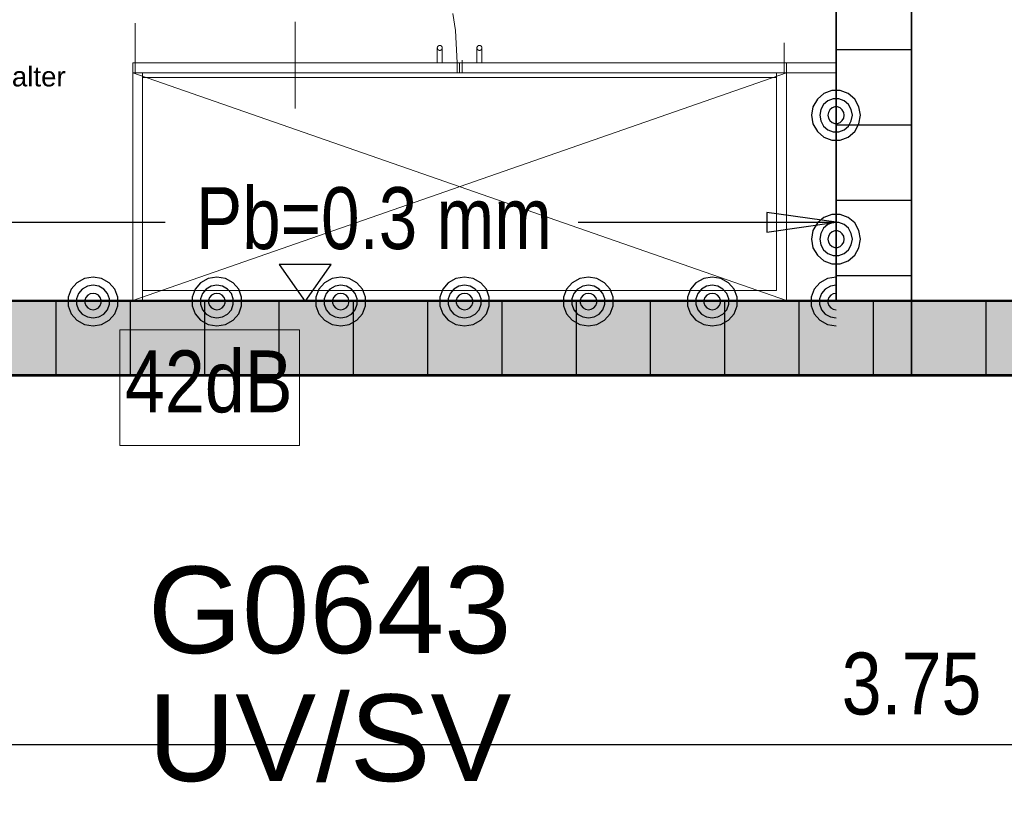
# Model space of a CAD drawing. Header units: metres. Extents: x 29.9 to 45.4, y 22.2 to 35.7.
# Tile 22 of 41: x 38.4 to 40.3, y 27.1 to 28.6. Entities that reach past the tile are written whole.
import ezdxf

# ---------------------------------------------------------------- set-up
doc = ezdxf.new("R2010")
doc.units = ezdxf.units.M
doc.linetypes.add('Verdeckt', pattern=[0.007144, 0.004763, -0.002381])
for name, color, linetype, lineweight, true_color in [('1233-X-Ref ARC-BTG_00_dwg', 7, 'Continuous', 5, 0x767676), ('M---BAUGD------', 7, 'Continuous', 5, 0xf50000), ('M---BAUGD--verdeckt', 7, 'Verdeckt', 5, 0xf50000), ('M---BAUGD-DECKE---', 7, 'Continuous', 5, 0xf50000)]:
    doc.layers.add(name, color=color, linetype=linetype, lineweight=lineweight, true_color=true_color)
for name, color, linetype, lineweight in [('A-FLOR', 7, 'Continuous', 9), ('A-WALL', 7, 'Continuous', 9), ('HT---MT-Einrichtung', 7, 'Continuous', 9), ('M---TEXTD------', 7, 'Continuous', 5), ('M---verdeckt', 7, 'Verdeckt', 5), ('Raumbeschriftung', 7, 'Continuous', 25), ('Wand Trockenbau', 7, 'Continuous', 25)]:
    doc.layers.add(name, color=color, linetype=linetype, lineweight=lineweight)
doc.styles.add('Arial', font='arial.ttf', dxfattribs={"width": 0.8, "height": 0.125})
doc.styles.add('Arial_19', font='arial.ttf', dxfattribs={"height": 0.04})
doc.styles.add('Arial_3', font='arial.ttf', dxfattribs={"width": 0.83, "height": 0.125})
doc.styles.add('Arial_8', font='arial.ttf', dxfattribs={"height": 0.175})

# ---------------------------------------------------------------- blocks, each defined once
blk = doc.blocks.new('Family - Trockenbauwand-2513196-OKFFB EG - G0641-Rö-für Ausschreibung')
at = {"layer": 'A-WALL', "lineweight": 35}
for p, q in [((2.027, 0.15), (0, 0.15)), ((2.027, 0), (2.027, 0.15)), ((0, 0), (2.027, 0))]:
    blk.add_line(p, q, dxfattribs=at)
blk = doc.blocks.new('Family - Trockenbauwand-2514169-OKFFB EG - G0641-Rö-für Ausschreibung')
at = {"layer": 'A-WALL', "lineweight": 35}
for p, q in [((1.873, 0.15), (0, 0.15)), ((0, 0.15), (0, 0)), ((1.873, 0), (1.873, 0.15)), ((0, 0), (1.873, 0))]:
    blk.add_line(p, q, dxfattribs=at)
blk = doc.blocks.new('Family - Innenausbau-2515899-OKFFB EG - G0641-Rö-für Ausschreibung')
at = {"layer": 'A-FLOR'}
for p, q in [((3.7538, 2.35), (0, 2.35)), ((0, 2.35), (3.7538, 2.35))]:
    blk.add_line(p, q, dxfattribs=at)
blk = doc.blocks.new('Family - Innenausbau-2516266-OKFFB EG - G0641-Rö-für Ausschreibung')
at = {"layer": 'A-FLOR'}
for p, q in [((0.148, 1.876), (0.148, 1.724)), ((0.148, 1.724), (0.148, 1.876)), ((1.033, 1.876), (0.148, 1.876)), ((0.148, 1.876), (1.033, 1.876)), ((1.033, 1.724), (1.033, 1.876)), ((1.033, 1.876), (1.033, 1.724)), ((1.873, 1.724), (0, 1.724)), ((0, 1.724), (1.873, 1.724)), ((0, 1.724), (0, 0)), ((0, 0), (0, 1.724)), ((0.148, 1.724), (1.033, 1.724)), ((1.033, 1.724), (0.148, 1.724)), ((1.873, 0), (1.873, 1.724)), ((1.873, 1.724), (1.873, 0)), ((0, 0), (1.873, 0)), ((1.873, 0), (0, 0))]:
    blk.add_line(p, q, dxfattribs=at)
blk = doc.blocks.new('Family - Trockenbauwand-2516401-OKFFB EG - G0641-Rö-für Ausschreibung')
at = {"layer": 'A-WALL', "lineweight": 35}
for p, q in [((1.724, 0.152), (0, 0.152)), ((0, 0.152), (0, 0)), ((1.724, 0), (1.724, 0.152)), ((0, 0), (1.724, 0))]:
    blk.add_line(p, q, dxfattribs=at)
blk = doc.blocks.new('Family - Innenausbau-2522000-OKFFB EG - G0641-Rö-für Ausschreibung')
at = {"layer": 'A-FLOR'}
for p, q in [((4.525, 0), (4.525, 1.876)), ((4.525, 1.876), (4.525, 0)), ((0.152, 0), (4.525, 0)), ((4.525, 0), (0.152, 0))]:
    blk.add_line(p, q, dxfattribs=at)
blk = doc.blocks.new('GSKKBA-5M GG-- 000V21-260422_ifc-1-OKFFB EG - G0641-Rö-für Ausschreibung')
at = {"layer": 'A-FLOR', "lineweight": 9}
for name, p in [('Family - Innenausbau-2522000-OKFFB EG - G0641-Rö-für Ausschreibung', (35.475, 28.075)), ('Family - Innenausbau-2516266-OKFFB EG - G0641-Rö-für Ausschreibung', (40.152, 28.075)), ('Family - Innenausbau-2515899-OKFFB EG - G0641-Rö-für Ausschreibung', (38.275, 25.575))]:
    blk.add_blockref(name, p, dxfattribs=at)
at = {"layer": 'A-WALL', "lineweight": 9, "rotation": 270}
blk.add_blockref('Family - Trockenbauwand-2516401-OKFFB EG - G0641-Rö-für Ausschreibung', (40, 29.799), dxfattribs=at)
at = {"layer": 'A-WALL', "lineweight": 9}
for name, p in [('Family - Trockenbauwand-2513196-OKFFB EG - G0641-Rö-für Ausschreibung', (38.125, 27.925)), ('Family - Trockenbauwand-2514169-OKFFB EG - G0641-Rö-für Ausschreibung', (40.152, 27.925))]:
    blk.add_blockref(name, p, dxfattribs=at)
blk = doc.blocks.new('HT_106405_Lagerschrankanlage - HT_106405-8562548-OKFFB EG - G0641-Rö-für Ausschreibung')
at = {"layer": 'M---BAUGD------'}
for p, q in [((1.42, 0), (0.1, 0)), ((0.1, 0), (0.1, -0.46)), ((0.1, -0.46), (0.1, 0)), ((0.1, 0), (1.42, 0)), ((1.42, -0.46), (1.42, 0)), ((1.42, 0), (1.42, -0.46)), ((1.42, 0), (0, 0)), ((0, 0), (0, -0.46)), ((0, -0.46), (0, 0)), ((0, 0), (1.42, 0)), ((0.1, 0), (0, 0)), ((0, 0), (0, -0.48)), ((0, -0.48), (0, 0)), ((0, 0), (0.1, 0)), ((0.1, 0), (0, 0)), ((0, 0), (0, -0.48)), ((0, -0.48), (0, 0)), ((0, 0), (0.1, 0)), ((0.1, 0), (1.42, -0.46)), ((0.1, -0.46), (1.42, 0)), ((0.1, -0.48), (0.1, 0)), ((0.1, 0), (0.1, -0.48)), ((0.1, -0.48), (0.1, 0)), ((0.1, 0), (0.1, -0.48)), ((1.42, -0.46), (1.42, 0)), ((1.42, 0), (1.42, -0.46)), ((1.4, -0.02), (0.12, -0.02)), ((0.12, -0.02), (0.12, -0.46)), ((1.4, -0.02), (0.12, -0.02)), ((0.12, -0.02), (1.4, -0.02)), ((0.12, -0.46), (0.12, -0.02)), ((0.12, -0.46), (0.12, -0.02)), ((1.4, -0.02), (0.12, -0.02)), ((0.12, -0.46), (0.12, -0.02)), ((1.4, -0.02), (0.12, -0.02)), ((0.12, -0.02), (1.4, -0.02)), ((1.4, -0.02), (0.12, -0.02)), ((0.12, -0.02), (1.4, -0.02)), ((0.12, -0.45), (0.12, -0.02)), ((0.12, -0.45), (0.12, -0.02)), ((0.12, -0.45), (0.12, -0.02)), ((0.12, -0.45), (0.12, -0.02)), ((1.4, -0.46), (1.4, -0.02)), ((1.4, -0.02), (1.4, -0.46)), ((1.4, -0.46), (1.4, -0.02)), ((1.4, -0.02), (1.4, -0.46)), ((1.4, -0.02), (1.4, -0.45)), ((1.4, -0.45), (1.4, -0.02)), ((1.4, -0.02), (1.4, -0.45)), ((1.4, -0.45), (1.4, -0.02)), ((1.4, -0.45), (0.12, -0.45)), ((0.12, -0.45), (1.4, -0.45)), ((1.4, -0.45), (0.12, -0.45)), ((0.12, -0.45), (1.4, -0.45)), ((0, -0.46), (1.42, -0.46)), ((1.42, -0.46), (0, -0.46)), ((0.1, -0.46), (1.42, -0.46)), ((0.12, -0.46), (0.1, -0.46)), ((0.76, -0.46), (0.1, -0.46)), ((0.1, -0.46), (0.1, -0.48)), ((0.1, -0.48), (0.1, -0.46)), ((0.1, -0.46), (0.76, -0.46)), ((0.76, -0.46), (0.1, -0.46)), ((0.1, -0.46), (0.1, -0.48)), ((0.1, -0.48), (0.1, -0.46)), ((0.1, -0.46), (0.76, -0.46)), ((0.12, -0.46), (1.4, -0.46)), ((0.12, -0.46), (1.4, -0.46)), ((1.4, -0.46), (0.12, -0.46)), ((0.76, -0.48), (0.76, -0.46)), ((0.76, -0.46), (0.76, -0.48)), ((0.76, -0.48), (0.76, -0.46)), ((0.76, -0.46), (0.76, -0.48)), ((1.42, -0.46), (0.76, -0.46)), ((0.76, -0.46), (0.76, -0.48)), ((0.76, -0.48), (0.76, -0.46)), ((0.76, -0.46), (1.42, -0.46)), ((1.42, -0.46), (1.4, -0.46)), ((1.42, -0.48), (1.42, -0.46)), ((1.42, -0.46), (1.42, -0.48)), ((0, -0.48), (0.1, -0.48)), ((0.1, -0.48), (0, -0.48)), ((0, -0.48), (0.1, -0.48)), ((0.1, -0.48), (0, -0.48)), ((0.1, -0.48), (0.76, -0.48)), ((0.76, -0.48), (0.1, -0.48)), ((0.1, -0.48), (0.76, -0.48)), ((0.76, -0.48), (0.1, -0.48)), ((0.715, -0.48), (0.715, -0.5)), ((0.715, -0.48), (0.715, -0.5)), ((0.72, -0.48), (0.715, -0.48)), ((0.72, -0.48), (0.715, -0.48)), ((0.725, -0.48), (0.72, -0.48)), ((0.725, -0.48), (0.72, -0.48)), ((0.725, -0.5), (0.725, -0.48)), ((0.725, -0.5), (0.725, -0.48)), ((0.76, -0.48), (1.42, -0.48)), ((1.42, -0.48), (0.76, -0.48)), ((0.795, -0.48), (0.795, -0.5)), ((0.795, -0.48), (0.795, -0.5)), ((0.8, -0.48), (0.795, -0.48)), ((0.8, -0.48), (0.795, -0.48)), ((0.805, -0.48), (0.8, -0.48)), ((0.805, -0.48), (0.8, -0.48)), ((0.805, -0.5), (0.805, -0.48)), ((0.805, -0.5), (0.805, -0.48))]:
    blk.add_line(p, q, dxfattribs=at)
at = {"layer": 'M---BAUGD------', "flags": 128}
for points in [[(0.715, -0.5), (0.715, -0.5004), (0.715, -0.5008), (0.715, -0.5012), (0.715, -0.5016), (0.715, -0.502), (0.715, -0.5024), (0.715, -0.5028), (0.715, -0.5031), (0.715, -0.5035), (0.715, -0.5039), (0.715, -0.5043), (0.715, -0.5046), (0.715, -0.505), (0.715, -0.5053), (0.715, -0.5056), (0.715, -0.506), (0.715, -0.5063), (0.715, -0.5066), (0.715, -0.5069), (0.715, -0.5072), (0.715, -0.5074), (0.715, -0.5077), (0.715, -0.508), (0.715, -0.5082), (0.715, -0.5084), (0.715, -0.5086), (0.715, -0.5088), (0.715, -0.509), (0.715, -0.5092), (0.715, -0.5093), (0.715, -0.5095), (0.715, -0.5096), (0.715, -0.5097), (0.715, -0.5098), (0.715, -0.5099), (0.715, -0.5099), (0.715, -0.51), (0.715, -0.51), (0.715, -0.51)], [(0.715, -0.51), (0.715, -0.51), (0.715, -0.51), (0.715, -0.5099), (0.715, -0.5099), (0.715, -0.5098), (0.715, -0.5097), (0.715, -0.5096), (0.715, -0.5095), (0.715, -0.5094), (0.715, -0.5092), (0.715, -0.509), (0.715, -0.5089), (0.715, -0.5087), (0.715, -0.5085), (0.715, -0.5083), (0.715, -0.508), (0.715, -0.5078), (0.715, -0.5075), (0.715, -0.5072), (0.715, -0.507), (0.715, -0.5067), (0.715, -0.5064), (0.715, -0.5061), (0.715, -0.5057), (0.715, -0.5054), (0.715, -0.5051), (0.715, -0.5047), (0.715, -0.5044), (0.715, -0.504), (0.715, -0.5036), (0.715, -0.5032), (0.715, -0.5029), (0.715, -0.5025), (0.715, -0.5021), (0.715, -0.5017), (0.715, -0.5013), (0.715, -0.5009), (0.715, -0.5005), (0.715, -0.5001), (0.715, -0.5)], [(0.715, -0.51), (0.715, -0.5098), (0.715, -0.5096), (0.715, -0.5094), (0.7151, -0.5092), (0.7151, -0.509), (0.7151, -0.5088), (0.7152, -0.5086), (0.7153, -0.5084), (0.7153, -0.5082), (0.7154, -0.5081), (0.7155, -0.5079), (0.7156, -0.5077), (0.7157, -0.5075), (0.7158, -0.5073), (0.7159, -0.5072), (0.716, -0.507), (0.7161, -0.5069), (0.7162, -0.5067), (0.7164, -0.5066), (0.7165, -0.5064), (0.7167, -0.5063), (0.7168, -0.5061), (0.717, -0.506), (0.7171, -0.5059), (0.7173, -0.5058), (0.7175, -0.5057), (0.7176, -0.5056), (0.7178, -0.5055), (0.718, -0.5054), (0.7182, -0.5053), (0.7184, -0.5053), (0.7186, -0.5052), (0.7188, -0.5052), (0.719, -0.5051), (0.7192, -0.5051), (0.7193, -0.505), (0.7195, -0.505), (0.7197, -0.505), (0.7199, -0.505), (0.72, -0.505)], [(0.72, -0.515), (0.7198, -0.515), (0.7196, -0.515), (0.7194, -0.515), (0.7192, -0.5149), (0.719, -0.5149), (0.7188, -0.5149), (0.7186, -0.5148), (0.7184, -0.5147), (0.7182, -0.5147), (0.7181, -0.5146), (0.7179, -0.5145), (0.7177, -0.5144), (0.7175, -0.5143), (0.7173, -0.5142), (0.7172, -0.5141), (0.717, -0.514), (0.7169, -0.5139), (0.7167, -0.5138), (0.7166, -0.5136), (0.7164, -0.5135), (0.7163, -0.5133), (0.7161, -0.5132), (0.716, -0.513), (0.7159, -0.5129), (0.7158, -0.5127), (0.7157, -0.5125), (0.7156, -0.5124), (0.7155, -0.5122), (0.7154, -0.512), (0.7153, -0.5118), (0.7153, -0.5116), (0.7152, -0.5114), (0.7152, -0.5112), (0.7151, -0.511), (0.7151, -0.5108), (0.715, -0.5107), (0.715, -0.5105), (0.715, -0.5103), (0.715, -0.5101), (0.715, -0.51)], [(0.72, -0.505), (0.7202, -0.505), (0.7204, -0.505), (0.7206, -0.505), (0.7208, -0.5051), (0.721, -0.5051), (0.7212, -0.5051), (0.7214, -0.5052), (0.7216, -0.5053), (0.7218, -0.5053), (0.7219, -0.5054), (0.7221, -0.5055), (0.7223, -0.5056), (0.7225, -0.5057), (0.7227, -0.5058), (0.7228, -0.5059), (0.723, -0.506), (0.7231, -0.5061), (0.7233, -0.5062), (0.7234, -0.5064), (0.7236, -0.5065), (0.7237, -0.5067), (0.7239, -0.5068), (0.724, -0.507), (0.7241, -0.5071), (0.7242, -0.5073), (0.7243, -0.5075), (0.7244, -0.5076), (0.7245, -0.5078), (0.7246, -0.508), (0.7247, -0.5082), (0.7247, -0.5084), (0.7248, -0.5086), (0.7248, -0.5088), (0.7249, -0.509), (0.7249, -0.5092), (0.725, -0.5093), (0.725, -0.5095), (0.725, -0.5097), (0.725, -0.5099), (0.725, -0.51)], [(0.725, -0.51), (0.725, -0.5102), (0.725, -0.5104), (0.725, -0.5106), (0.7249, -0.5108), (0.7249, -0.511), (0.7249, -0.5112), (0.7248, -0.5114), (0.7247, -0.5116), (0.7247, -0.5118), (0.7246, -0.5119), (0.7245, -0.5121), (0.7244, -0.5123), (0.7243, -0.5125), (0.7242, -0.5127), (0.7241, -0.5128), (0.724, -0.513), (0.7239, -0.5131), (0.7238, -0.5133), (0.7236, -0.5134), (0.7235, -0.5136), (0.7233, -0.5137), (0.7232, -0.5139), (0.723, -0.514), (0.7229, -0.5141), (0.7227, -0.5142), (0.7225, -0.5143), (0.7224, -0.5144), (0.7222, -0.5145), (0.722, -0.5146), (0.7218, -0.5147), (0.7216, -0.5147), (0.7214, -0.5148), (0.7212, -0.5148), (0.721, -0.5149), (0.7208, -0.5149), (0.7207, -0.515), (0.7205, -0.515), (0.7203, -0.515), (0.7201, -0.515), (0.72, -0.515)], [(0.725, -0.51), (0.725, -0.51), (0.725, -0.51), (0.725, -0.5099), (0.725, -0.5099), (0.725, -0.5098), (0.725, -0.5097), (0.725, -0.5096), (0.725, -0.5095), (0.725, -0.5094), (0.725, -0.5092), (0.725, -0.509), (0.725, -0.5089), (0.725, -0.5087), (0.725, -0.5085), (0.725, -0.5083), (0.725, -0.508), (0.725, -0.5078), (0.725, -0.5075), (0.725, -0.5072), (0.725, -0.507), (0.725, -0.5067), (0.725, -0.5064), (0.725, -0.5061), (0.725, -0.5057), (0.725, -0.5054), (0.725, -0.5051), (0.725, -0.5047), (0.725, -0.5044), (0.725, -0.504), (0.725, -0.5036), (0.725, -0.5032), (0.725, -0.5029), (0.725, -0.5025), (0.725, -0.5021), (0.725, -0.5017), (0.725, -0.5013), (0.725, -0.5009), (0.725, -0.5005), (0.725, -0.5001), (0.725, -0.5)], [(0.725, -0.5), (0.725, -0.5004), (0.725, -0.5008), (0.725, -0.5012), (0.725, -0.5016), (0.725, -0.502), (0.725, -0.5024), (0.725, -0.5028), (0.725, -0.5031), (0.725, -0.5035), (0.725, -0.5039), (0.725, -0.5043), (0.725, -0.5046), (0.725, -0.505), (0.725, -0.5053), (0.725, -0.5056), (0.725, -0.506), (0.725, -0.5063), (0.725, -0.5066), (0.725, -0.5069), (0.725, -0.5072), (0.725, -0.5074), (0.725, -0.5077), (0.725, -0.508), (0.725, -0.5082), (0.725, -0.5084), (0.725, -0.5086), (0.725, -0.5088), (0.725, -0.509), (0.725, -0.5092), (0.725, -0.5093), (0.725, -0.5095), (0.725, -0.5096), (0.725, -0.5097), (0.725, -0.5098), (0.725, -0.5099), (0.725, -0.5099), (0.725, -0.51), (0.725, -0.51), (0.725, -0.51)], [(0.795, -0.5), (0.795, -0.5004), (0.795, -0.5008), (0.795, -0.5012), (0.795, -0.5016), (0.795, -0.502), (0.795, -0.5024), (0.795, -0.5028), (0.795, -0.5031), (0.795, -0.5035), (0.795, -0.5039), (0.795, -0.5043), (0.795, -0.5046), (0.795, -0.505), (0.795, -0.5053), (0.795, -0.5056), (0.795, -0.506), (0.795, -0.5063), (0.795, -0.5066), (0.795, -0.5069), (0.795, -0.5072), (0.795, -0.5074), (0.795, -0.5077), (0.795, -0.508), (0.795, -0.5082), (0.795, -0.5084), (0.795, -0.5086), (0.795, -0.5088), (0.795, -0.509), (0.795, -0.5092), (0.795, -0.5093), (0.795, -0.5095), (0.795, -0.5096), (0.795, -0.5097), (0.795, -0.5098), (0.795, -0.5099), (0.795, -0.5099), (0.795, -0.51), (0.795, -0.51), (0.795, -0.51)], [(0.795, -0.51), (0.795, -0.51), (0.795, -0.51), (0.795, -0.5099), (0.795, -0.5099), (0.795, -0.5098), (0.795, -0.5097), (0.795, -0.5096), (0.795, -0.5095), (0.795, -0.5094), (0.795, -0.5092), (0.795, -0.509), (0.795, -0.5089), (0.795, -0.5087), (0.795, -0.5085), (0.795, -0.5083), (0.795, -0.508), (0.795, -0.5078), (0.795, -0.5075), (0.795, -0.5072), (0.795, -0.507), (0.795, -0.5067), (0.795, -0.5064), (0.795, -0.5061), (0.795, -0.5057), (0.795, -0.5054), (0.795, -0.5051), (0.795, -0.5047), (0.795, -0.5044), (0.795, -0.504), (0.795, -0.5036), (0.795, -0.5032), (0.795, -0.5029), (0.795, -0.5025), (0.795, -0.5021), (0.795, -0.5017), (0.795, -0.5013), (0.795, -0.5009), (0.795, -0.5005), (0.795, -0.5001), (0.795, -0.5)], [(0.795, -0.51), (0.795, -0.5098), (0.795, -0.5096), (0.795, -0.5094), (0.7951, -0.5092), (0.7951, -0.509), (0.7951, -0.5088), (0.7952, -0.5086), (0.7953, -0.5084), (0.7953, -0.5082), (0.7954, -0.5081), (0.7955, -0.5079), (0.7956, -0.5077), (0.7957, -0.5075), (0.7958, -0.5073), (0.7959, -0.5072), (0.796, -0.507), (0.7961, -0.5069), (0.7962, -0.5067), (0.7964, -0.5066), (0.7965, -0.5064), (0.7967, -0.5063), (0.7968, -0.5061), (0.797, -0.506), (0.7971, -0.5059), (0.7973, -0.5058), (0.7975, -0.5057), (0.7976, -0.5056), (0.7978, -0.5055), (0.798, -0.5054), (0.7982, -0.5053), (0.7984, -0.5053), (0.7986, -0.5052), (0.7988, -0.5052), (0.799, -0.5051), (0.7992, -0.5051), (0.7993, -0.505), (0.7995, -0.505), (0.7997, -0.505), (0.7999, -0.505), (0.8, -0.505)], [(0.8, -0.515), (0.7998, -0.515), (0.7996, -0.515), (0.7994, -0.515), (0.7992, -0.5149), (0.799, -0.5149), (0.7988, -0.5149), (0.7986, -0.5148), (0.7984, -0.5147), (0.7982, -0.5147), (0.7981, -0.5146), (0.7979, -0.5145), (0.7977, -0.5144), (0.7975, -0.5143), (0.7973, -0.5142), (0.7972, -0.5141), (0.797, -0.514), (0.7969, -0.5139), (0.7967, -0.5138), (0.7966, -0.5136), (0.7964, -0.5135), (0.7963, -0.5133), (0.7961, -0.5132), (0.796, -0.513), (0.7959, -0.5129), (0.7958, -0.5127), (0.7957, -0.5125), (0.7956, -0.5124), (0.7955, -0.5122), (0.7954, -0.512), (0.7953, -0.5118), (0.7953, -0.5116), (0.7952, -0.5114), (0.7952, -0.5112), (0.7951, -0.511), (0.7951, -0.5108), (0.795, -0.5107), (0.795, -0.5105), (0.795, -0.5103), (0.795, -0.5101), (0.795, -0.51)], [(0.8, -0.505), (0.8002, -0.505), (0.8004, -0.505), (0.8006, -0.505), (0.8008, -0.5051), (0.801, -0.5051), (0.8012, -0.5051), (0.8014, -0.5052), (0.8016, -0.5053), (0.8018, -0.5053), (0.8019, -0.5054), (0.8021, -0.5055), (0.8023, -0.5056), (0.8025, -0.5057), (0.8027, -0.5058), (0.8028, -0.5059), (0.803, -0.506), (0.8031, -0.5061), (0.8033, -0.5062), (0.8034, -0.5064), (0.8036, -0.5065), (0.8037, -0.5067), (0.8039, -0.5068), (0.804, -0.507), (0.8041, -0.5071), (0.8042, -0.5073), (0.8043, -0.5075), (0.8044, -0.5076), (0.8045, -0.5078), (0.8046, -0.508), (0.8047, -0.5082), (0.8047, -0.5084), (0.8048, -0.5086), (0.8048, -0.5088), (0.8049, -0.509), (0.8049, -0.5092), (0.805, -0.5093), (0.805, -0.5095), (0.805, -0.5097), (0.805, -0.5099), (0.805, -0.51)], [(0.805, -0.51), (0.805, -0.5102), (0.805, -0.5104), (0.805, -0.5106), (0.8049, -0.5108), (0.8049, -0.511), (0.8049, -0.5112), (0.8048, -0.5114), (0.8047, -0.5116), (0.8047, -0.5118), (0.8046, -0.5119), (0.8045, -0.5121), (0.8044, -0.5123), (0.8043, -0.5125), (0.8042, -0.5127), (0.8041, -0.5128), (0.804, -0.513), (0.8039, -0.5131), (0.8038, -0.5133), (0.8036, -0.5134), (0.8035, -0.5136), (0.8033, -0.5137), (0.8032, -0.5139), (0.803, -0.514), (0.8029, -0.5141), (0.8027, -0.5142), (0.8025, -0.5143), (0.8024, -0.5144), (0.8022, -0.5145), (0.802, -0.5146), (0.8018, -0.5147), (0.8016, -0.5147), (0.8014, -0.5148), (0.8012, -0.5148), (0.801, -0.5149), (0.8008, -0.5149), (0.8007, -0.515), (0.8005, -0.515), (0.8003, -0.515), (0.8001, -0.515), (0.8, -0.515)], [(0.805, -0.51), (0.805, -0.51), (0.805, -0.51), (0.805, -0.5099), (0.805, -0.5099), (0.805, -0.5098), (0.805, -0.5097), (0.805, -0.5096), (0.805, -0.5095), (0.805, -0.5094), (0.805, -0.5092), (0.805, -0.509), (0.805, -0.5089), (0.805, -0.5087), (0.805, -0.5085), (0.805, -0.5083), (0.805, -0.508), (0.805, -0.5078), (0.805, -0.5075), (0.805, -0.5072), (0.805, -0.507), (0.805, -0.5067), (0.805, -0.5064), (0.805, -0.5061), (0.805, -0.5057), (0.805, -0.5054), (0.805, -0.5051), (0.805, -0.5047), (0.805, -0.5044), (0.805, -0.504), (0.805, -0.5036), (0.805, -0.5032), (0.805, -0.5029), (0.805, -0.5025), (0.805, -0.5021), (0.805, -0.5017), (0.805, -0.5013), (0.805, -0.5009), (0.805, -0.5005), (0.805, -0.5001), (0.805, -0.5)], [(0.805, -0.5), (0.805, -0.5004), (0.805, -0.5008), (0.805, -0.5012), (0.805, -0.5016), (0.805, -0.502), (0.805, -0.5024), (0.805, -0.5028), (0.805, -0.5031), (0.805, -0.5035), (0.805, -0.5039), (0.805, -0.5043), (0.805, -0.5046), (0.805, -0.505), (0.805, -0.5053), (0.805, -0.5056), (0.805, -0.506), (0.805, -0.5063), (0.805, -0.5066), (0.805, -0.5069), (0.805, -0.5072), (0.805, -0.5074), (0.805, -0.5077), (0.805, -0.508), (0.805, -0.5082), (0.805, -0.5084), (0.805, -0.5086), (0.805, -0.5088), (0.805, -0.509), (0.805, -0.5092), (0.805, -0.5093), (0.805, -0.5095), (0.805, -0.5096), (0.805, -0.5097), (0.805, -0.5098), (0.805, -0.5099), (0.805, -0.5099), (0.805, -0.51), (0.805, -0.51), (0.805, -0.51)]]:
    blk.add_lwpolyline(points, dxfattribs=at)
at = {"layer": 'M---BAUGD--verdeckt'}
for p, q in [((1.4, -0.02), (0.12, -0.02)), ((0.12, -0.02), (1.4, -0.02)), ((0.12, -0.45), (0.12, -0.02)), ((0.12, -0.45), (0.12, -0.02)), ((1.4, -0.02), (1.4, -0.45)), ((1.4, -0.45), (1.4, -0.02)), ((1.4, -0.45), (0.12, -0.45)), ((0.12, -0.45), (1.4, -0.45))]:
    blk.add_line(p, q, dxfattribs=at)
at = {"layer": 'M---BAUGD-DECKE---'}
for p, q in [((0.1, -0.46), (0.1, 0)), ((0.1, 0), (1.42, 0)), ((1.42, 0), (0.1, 0)), ((0.1, 0), (0.1, -0.46)), ((1.42, 0), (1.4, 0)), ((1.4, 0), (1.4, -0.46)), ((1.4, -0.46), (1.4, 0)), ((1.4, 0), (1.42, 0)), ((1.42, -0.46), (1.42, 0)), ((1.42, 0), (1.42, -0.46)), ((1.42, 0), (1.42, -0.46)), ((1.42, -0.46), (1.42, 0)), ((1.42, -0.46), (0, -0.46)), ((0, -0.46), (0, -0.48)), ((0, -0.48), (0, -0.46)), ((0, -0.46), (1.42, -0.46)), ((1.42, -0.46), (0.1, -0.46)), ((0.1, -0.46), (1.42, -0.46)), ((1.4, -0.46), (1.42, -0.46)), ((1.42, -0.46), (1.4, -0.46)), ((1.42, -0.48), (1.42, -0.46)), ((1.42, -0.46), (1.42, -0.48)), ((0, -0.48), (1.42, -0.48)), ((1.42, -0.48), (0, -0.48))]:
    blk.add_line(p, q, dxfattribs=at)
at = {"layer": 'M---verdeckt'}
for p, q in [((0.105, -0.46), (0.755, -0.46)), ((0.105, -1.12), (0.105, -0.46)), ((0.105, -0.46), (0.755, -0.46)), ((0.755, -0.46), (0.755, -0.48)), ((0.765, -0.48), (0.765, -0.46)), ((1.415, -0.46), (1.415, -1.12)), ((0.115, -1.12), (0.105, -1.12)), ((1.415, -1.12), (1.405, -1.12))]:
    blk.add_line(p, q, dxfattribs=at)
for centre, start, end in [((0.115, -0.48), 270, 0), ((1.405, -0.48), 180, 270)]:
    blk.add_arc(centre, 0.64, start, end, dxfattribs=at)
blk = doc.blocks.new('1233-X-Ref ARC-BTG_00_dwg-10239373-OKFFB EG - G0641-Rö-für Ausschreibung')
at = {"layer": 'Wand Trockenbau', "lineweight": 9, "true_color": 0xff7f7f}
for points in [[(61.9336, 33.1837), (63.9606, 33.1837), (63.9606, 33.3337), (61.9336, 33.3337)], [(63.9606, 33.1837), (65.8336, 33.1837), (65.8336, 33.3337), (63.9606, 33.3337)]]:
    blk.add_hatch(color=11, dxfattribs=at).paths.add_polyline_path(points)
at = {"layer": '1233-X-Ref ARC-BTG_00_dwg', "color": 7, "lineweight": 25}
blk.add_line((63.2882, 33.4937), (63.8086, 33.4937), dxfattribs=at)
at = {"layer": '1233-X-Ref ARC-BTG_00_dwg', "color": 7, "lineweight": 25, "flags": 128}
for points in [[(63.7592, 33.7097), (63.762, 33.6925), (63.7708, 33.677), (63.7837, 33.6657), (63.7998, 33.6597), (63.817, 33.6597), (63.8331, 33.6657), (63.8464, 33.677), (63.8548, 33.6925), (63.8579, 33.7097), (63.8548, 33.727), (63.8464, 33.7424), (63.8331, 33.7537), (63.817, 33.7597), (63.7998, 33.7597), (63.7837, 33.7537), (63.7708, 33.7424), (63.762, 33.727)], [(63.7757, 33.7097), (63.7778, 33.6982), (63.7834, 33.688), (63.7921, 33.6805), (63.803, 33.6764), (63.8142, 33.6764), (63.825, 33.6805), (63.8338, 33.688), (63.8394, 33.6982), (63.8415, 33.7097), (63.8394, 33.7212), (63.8338, 33.7315), (63.825, 33.7389), (63.8142, 33.743), (63.803, 33.743), (63.7921, 33.7389), (63.7834, 33.7315), (63.7778, 33.7212)], [(63.7921, 33.7097), (63.7932, 33.704), (63.796, 33.699), (63.8005, 33.6949), (63.8058, 33.693), (63.8114, 33.693), (63.8166, 33.6949), (63.8212, 33.699), (63.824, 33.704), (63.825, 33.7097), (63.824, 33.7154), (63.8212, 33.7204), (63.8166, 33.7245), (63.8114, 33.7265), (63.8058, 33.7265), (63.8005, 33.7245), (63.796, 33.7204), (63.7932, 33.7154)], [(63.7592, 33.4597), (63.762, 33.4424), (63.7708, 33.427), (63.7837, 33.4157), (63.7998, 33.4097), (63.817, 33.4097), (63.8331, 33.4157), (63.8464, 33.427), (63.8548, 33.4424), (63.8579, 33.4597), (63.8548, 33.477), (63.8464, 33.4925), (63.8331, 33.5037), (63.817, 33.5097), (63.7998, 33.5097), (63.7837, 33.5037), (63.7708, 33.4925), (63.762, 33.477)], [(63.7757, 33.4597), (63.7778, 33.4482), (63.7834, 33.438), (63.7921, 33.4305), (63.803, 33.4265), (63.8142, 33.4265), (63.825, 33.4305), (63.8338, 33.438), (63.8394, 33.4482), (63.8415, 33.4597), (63.8394, 33.4712), (63.8338, 33.4815), (63.825, 33.489), (63.8142, 33.493), (63.803, 33.493), (63.7921, 33.489), (63.7834, 33.4815), (63.7778, 33.4712)], [(63.7921, 33.4597), (63.7932, 33.4539), (63.796, 33.449), (63.8005, 33.445), (63.8058, 33.443), (63.8114, 33.443), (63.8166, 33.445), (63.8212, 33.449), (63.824, 33.4539), (63.825, 33.4597), (63.824, 33.4655), (63.8212, 33.4705), (63.8166, 33.4745), (63.8114, 33.4764), (63.8058, 33.4764), (63.8005, 33.4745), (63.796, 33.4705), (63.7932, 33.4655)], [(62.7367, 33.3337), (62.7892, 33.4087), (62.6842, 33.4087)], [(62.3086, 33.3831), (62.2913, 33.3802), (62.2758, 33.3715), (62.2646, 33.3586), (62.2586, 33.3424), (62.2586, 33.3253), (62.2646, 33.3092), (62.2758, 33.2959), (62.2913, 33.2875), (62.3086, 33.2844), (62.3258, 33.2875), (62.3413, 33.2959), (62.3526, 33.3092), (62.3586, 33.3253), (62.3586, 33.3424), (62.3526, 33.3586), (62.3413, 33.3715), (62.3258, 33.3802)], [(62.5586, 33.3831), (62.5413, 33.3802), (62.5258, 33.3715), (62.5146, 33.3586), (62.5086, 33.3424), (62.5086, 33.3253), (62.5146, 33.3092), (62.5258, 33.2959), (62.5413, 33.2875), (62.5586, 33.2844), (62.5758, 33.2875), (62.5913, 33.2959), (62.6026, 33.3092), (62.6086, 33.3253), (62.6086, 33.3424), (62.6026, 33.3586), (62.5913, 33.3715), (62.5758, 33.3802)], [(62.8086, 33.3831), (62.7913, 33.3802), (62.7758, 33.3715), (62.7646, 33.3586), (62.7586, 33.3424), (62.7586, 33.3253), (62.7646, 33.3092), (62.7758, 33.2959), (62.7913, 33.2875), (62.8086, 33.2844), (62.8258, 33.2875), (62.8413, 33.2959), (62.8526, 33.3092), (62.8586, 33.3253), (62.8586, 33.3424), (62.8526, 33.3586), (62.8413, 33.3715), (62.8258, 33.3802)], [(63.0586, 33.3831), (63.0413, 33.3802), (63.0258, 33.3715), (63.0146, 33.3586), (63.0086, 33.3424), (63.0086, 33.3253), (63.0146, 33.3092), (63.0258, 33.2959), (63.0413, 33.2875), (63.0586, 33.2844), (63.0758, 33.2875), (63.0913, 33.2959), (63.1026, 33.3092), (63.1086, 33.3253), (63.1086, 33.3424), (63.1026, 33.3586), (63.0913, 33.3715), (63.0758, 33.3802)], [(63.3086, 33.3831), (63.2913, 33.3802), (63.2758, 33.3715), (63.2646, 33.3586), (63.2586, 33.3424), (63.2586, 33.3253), (63.2646, 33.3092), (63.2758, 33.2959), (63.2913, 33.2875), (63.3086, 33.2844), (63.3258, 33.2875), (63.3413, 33.2959), (63.3526, 33.3092), (63.3586, 33.3253), (63.3586, 33.3424), (63.3526, 33.3586), (63.3413, 33.3715), (63.3258, 33.3802)], [(63.5586, 33.3831), (63.5413, 33.3802), (63.5258, 33.3715), (63.5146, 33.3586), (63.5086, 33.3424), (63.5086, 33.3253), (63.5146, 33.3092), (63.5258, 33.2959), (63.5413, 33.2875), (63.5586, 33.2844), (63.5758, 33.2875), (63.5913, 33.2959), (63.6026, 33.3092), (63.6086, 33.3253), (63.6086, 33.3424), (63.6026, 33.3586), (63.5913, 33.3715), (63.5758, 33.3802)], [(62.3086, 33.3666), (62.2971, 33.3645), (62.2868, 33.3589), (62.2793, 33.3501), (62.2753, 33.3393), (62.2753, 33.3281), (62.2793, 33.3172), (62.2868, 33.3085), (62.2971, 33.3029), (62.3086, 33.3008), (62.3201, 33.3029), (62.3303, 33.3085), (62.3378, 33.3172), (62.3418, 33.3281), (62.3418, 33.3393), (62.3378, 33.3501), (62.3303, 33.3589), (62.3201, 33.3645)], [(62.5586, 33.3666), (62.5471, 33.3645), (62.5368, 33.3589), (62.5293, 33.3501), (62.5253, 33.3393), (62.5253, 33.3281), (62.5293, 33.3172), (62.5368, 33.3085), (62.5471, 33.3029), (62.5586, 33.3008), (62.5701, 33.3029), (62.5803, 33.3085), (62.5878, 33.3172), (62.5918, 33.3281), (62.5918, 33.3393), (62.5878, 33.3501), (62.5803, 33.3589), (62.5701, 33.3645)], [(62.8086, 33.3666), (62.7971, 33.3645), (62.7868, 33.3589), (62.7793, 33.3501), (62.7753, 33.3393), (62.7753, 33.3281), (62.7793, 33.3172), (62.7868, 33.3085), (62.7971, 33.3029), (62.8086, 33.3008), (62.8201, 33.3029), (62.8303, 33.3085), (62.8378, 33.3172), (62.8418, 33.3281), (62.8418, 33.3393), (62.8378, 33.3501), (62.8303, 33.3589), (62.8201, 33.3645)], [(63.0586, 33.3666), (63.0471, 33.3645), (63.0368, 33.3589), (63.0293, 33.3501), (63.0253, 33.3393), (63.0253, 33.3281), (63.0293, 33.3172), (63.0368, 33.3085), (63.0471, 33.3029), (63.0586, 33.3008), (63.0701, 33.3029), (63.0803, 33.3085), (63.0878, 33.3172), (63.0918, 33.3281), (63.0918, 33.3393), (63.0878, 33.3501), (63.0803, 33.3589), (63.0701, 33.3645)], [(63.3086, 33.3666), (63.2971, 33.3645), (63.2868, 33.3589), (63.2793, 33.3501), (63.2753, 33.3393), (63.2753, 33.3281), (63.2793, 33.3172), (63.2868, 33.3085), (63.2971, 33.3029), (63.3086, 33.3008), (63.3201, 33.3029), (63.3303, 33.3085), (63.3378, 33.3172), (63.3418, 33.3281), (63.3418, 33.3393), (63.3378, 33.3501), (63.3303, 33.3589), (63.3201, 33.3645)], [(63.5586, 33.3666), (63.5471, 33.3645), (63.5368, 33.3589), (63.5293, 33.3501), (63.5253, 33.3393), (63.5253, 33.3281), (63.5293, 33.3172), (63.5368, 33.3085), (63.5471, 33.3029), (63.5586, 33.3008), (63.5701, 33.3029), (63.5803, 33.3085), (63.5878, 33.3172), (63.5918, 33.3281), (63.5918, 33.3393), (63.5878, 33.3501), (63.5803, 33.3589), (63.5701, 33.3645)], [(62.3086, 33.3501), (62.3028, 33.3491), (62.2978, 33.3463), (62.2938, 33.3418), (62.2918, 33.3365), (62.2918, 33.3309), (62.2938, 33.3257), (62.2978, 33.3211), (62.3028, 33.3183), (62.3086, 33.3172), (62.3143, 33.3183), (62.3193, 33.3211), (62.3233, 33.3257), (62.3253, 33.3309), (62.3253, 33.3365), (62.3233, 33.3418), (62.3193, 33.3463), (62.3143, 33.3491)], [(62.5586, 33.3501), (62.5528, 33.3491), (62.5478, 33.3463), (62.5438, 33.3418), (62.5418, 33.3365), (62.5418, 33.3309), (62.5438, 33.3257), (62.5478, 33.3211), (62.5528, 33.3183), (62.5586, 33.3172), (62.5643, 33.3183), (62.5693, 33.3211), (62.5733, 33.3257), (62.5753, 33.3309), (62.5753, 33.3365), (62.5733, 33.3418), (62.5693, 33.3463), (62.5643, 33.3491)], [(62.8086, 33.3501), (62.8028, 33.3491), (62.7978, 33.3463), (62.7938, 33.3418), (62.7918, 33.3365), (62.7918, 33.3309), (62.7938, 33.3257), (62.7978, 33.3211), (62.8028, 33.3183), (62.8086, 33.3172), (62.8143, 33.3183), (62.8193, 33.3211), (62.8233, 33.3257), (62.8253, 33.3309), (62.8253, 33.3365), (62.8233, 33.3418), (62.8193, 33.3463), (62.8143, 33.3491)], [(63.0586, 33.3501), (63.0528, 33.3491), (63.0478, 33.3463), (63.0438, 33.3418), (63.0418, 33.3365), (63.0418, 33.3309), (63.0438, 33.3257), (63.0478, 33.3211), (63.0528, 33.3183), (63.0586, 33.3172), (63.0643, 33.3183), (63.0693, 33.3211), (63.0733, 33.3257), (63.0753, 33.3309), (63.0753, 33.3365), (63.0733, 33.3418), (63.0693, 33.3463), (63.0643, 33.3491)], [(63.3086, 33.3501), (63.3028, 33.3491), (63.2978, 33.3463), (63.2938, 33.3418), (63.2918, 33.3365), (63.2918, 33.3309), (63.2938, 33.3257), (63.2978, 33.3211), (63.3028, 33.3183), (63.3086, 33.3172), (63.3143, 33.3183), (63.3193, 33.3211), (63.3233, 33.3257), (63.3253, 33.3309), (63.3253, 33.3365), (63.3233, 33.3418), (63.3193, 33.3463), (63.3143, 33.3491)], [(63.5586, 33.3501), (63.5528, 33.3491), (63.5478, 33.3463), (63.5438, 33.3418), (63.5418, 33.3365), (63.5418, 33.3309), (63.5438, 33.3257), (63.5478, 33.3211), (63.5528, 33.3183), (63.5586, 33.3172), (63.5643, 33.3183), (63.5693, 33.3211), (63.5733, 33.3257), (63.5753, 33.3309), (63.5753, 33.3365), (63.5733, 33.3418), (63.5693, 33.3463), (63.5643, 33.3491)]]:
    blk.add_lwpolyline(points, close=True, dxfattribs=at)
for points in [[(63.8086, 33.3937), (63.8086, 33.4937), (63.6686, 33.5137), (63.6686, 33.4737), (63.8086, 33.4937), (63.8086, 33.5937)], [(61.0026, 33.4937), (61.9336, 33.4937), (62.454, 33.4937)], [(63.8086, 33.3831), (63.7913, 33.3802), (63.7758, 33.3715), (63.7646, 33.3586), (63.7586, 33.3424), (63.7586, 33.3253), (63.7646, 33.3092), (63.7758, 33.2959), (63.7913, 33.2875), (63.8086, 33.2844)], [(63.8086, 33.3666), (63.7971, 33.3645), (63.7868, 33.3589), (63.7793, 33.3501), (63.7753, 33.3393), (63.7753, 33.3281), (63.7793, 33.3172), (63.7868, 33.3085), (63.7971, 33.3029), (63.8086, 33.3008)], [(63.8086, 33.3501), (63.8028, 33.3491), (63.7978, 33.3463), (63.7938, 33.3418), (63.7918, 33.3365), (63.7918, 33.3309), (63.7938, 33.3257), (63.7978, 33.3211), (63.8028, 33.3183), (63.8086, 33.3172)], [(54.3947, 32.4393), (54.5844, 32.4393), (54.7344, 32.4393), (57.7844, 32.4393), (59.2836, 32.4393), (59.4336, 32.4393), (61.9336, 32.4393), (62.0836, 32.4393), (65.8336, 32.4393), (65.9836, 32.4393), (68.2836, 32.4393), (68.4336, 32.4393), (68.5929, 32.4393)]]:
    blk.add_lwpolyline(points, dxfattribs=at)
at = {"layer": '1233-X-Ref ARC-BTG_00_dwg', "color": 7, "lineweight": 9, "flags": 128}
blk.add_lwpolyline([(62.3626, 33.0434), (62.7255, 33.0434), (62.7255, 33.2767), (62.3626, 33.2767)], close=True, dxfattribs=at)
at = {"layer": 'Wand Trockenbau'}
for p, q in [((63.9606, 33.8417), (63.8086, 33.8417)), ((63.9606, 33.6897), (63.8086, 33.6897)), ((63.9606, 33.5377), (63.8086, 33.5377)), ((63.9606, 33.3857), (63.8086, 33.3857)), ((62.2336, 33.3337), (62.2336, 33.1837)), ((62.3836, 33.3337), (62.3836, 33.1837)), ((62.5336, 33.3337), (62.5336, 33.1837)), ((62.6836, 33.3337), (62.6836, 33.1837)), ((62.8336, 33.3337), (62.8336, 33.1837)), ((62.9836, 33.3337), (62.9836, 33.1837)), ((63.1336, 33.3337), (63.1336, 33.1837)), ((63.2836, 33.3337), (63.2836, 33.1837)), ((63.4336, 33.3337), (63.4336, 33.1837)), ((63.5836, 33.3337), (63.5836, 33.1837)), ((63.7336, 33.3337), (63.7336, 33.1837)), ((63.8836, 33.3337), (63.8836, 33.1837)), ((63.9606, 33.3337), (63.9606, 33.1837)), ((64.1106, 33.3337), (64.1106, 33.1837))]:
    blk.add_line(p, q, dxfattribs=at)
at = {"layer": 'Wand Trockenbau', "flags": 128}
for points in [[(63.8086, 35.0577), (63.9606, 35.0577), (63.9606, 33.3337), (63.8086, 33.3337), (63.8086, 35.0577), (63.8086, 35.2097), (64.1086, 35.2097), (64.1086, 35.0577), (63.9606, 35.0577)], [(65.8336, 33.3337), (63.9606, 33.3337), (63.8086, 33.3337), (61.9336, 33.3337), (61.9336, 33.1837), (61.9336, 33.3337)], [(62.0836, 33.3337), (62.0836, 33.1837), (63.9606, 33.1837), (65.8336, 33.1837), (65.8336, 32.5137), (65.9836, 32.5137), (65.9836, 33.3337), (65.8336, 33.3337), (65.9836, 33.3337)]]:
    blk.add_lwpolyline(points, dxfattribs=at)
at = {"layer": '1233-X-Ref ARC-BTG_00_dwg', "color": 7, "lineweight": 9, "char_height": 0.125, "attachment_point": 1, "line_spacing_factor": 0.941778}
for s, insert, width, style in [('Pb=0.3 mm', (62.5165, 33.5646), 0.849359, 'Arial'), ('42dB', (62.373, 33.235), 0.393307, 'Arial_3'), ('3.75', (63.8199, 32.625), 0.327501, 'Arial_3')]:
    blk.add_mtext(s, dxfattribs=dict(at, insert=insert, width=width, style=style))
at = {"layer": 'Raumbeschriftung', "char_height": 0.175, "attachment_point": 1, "line_spacing_factor": 0.941778, "style": 'Arial_8'}
for s, insert, width in [('G0643', (62.4193, 32.7989), 0.878407), ('UV/SV', (62.4193, 32.5405), 0.876264)]:
    blk.add_mtext(s, dxfattribs=dict(at, insert=insert, width=width))

msp = doc.modelspace()

# ---------------------------------------------------------------- linework, layer by layer
at = {"layer": 'M---TEXTD------'}
msp.add_line((38.9082, 28.4629), (38.9082, 28.6374), dxfattribs=at)

# ---------------------------------------------------------------- block references
at = {"lineweight": 5}
msp.add_blockref('GSKKBA-5M GG-- 000V21-260422_ifc-1-OKFFB EG - G0641-Rö-für Ausschreibung', (0, 0), dxfattribs=at)
at = {"layer": '1233-X-Ref ARC-BTG_00_dwg', "color": 7, "lineweight": 9}
msp.add_blockref('1233-X-Ref ARC-BTG_00_dwg-10239373-OKFFB EG - G0641-Rö-für Ausschreibung', (-23.8086, -5.2607), dxfattribs=at)
at = {"layer": 'HT---MT-Einrichtung', "color": 1, "true_color": 0xf50000, "rotation": 180}
msp.add_blockref('HT_106405_Lagerschrankanlage - HT_106405-8562548-OKFFB EG - G0641-Rö-für Ausschreibung', (40, 28.075), dxfattribs=at)

# ---------------------------------------------------------------- texts
at = {"layer": 'M---TEXTD------', "insert": (37.8484, 28.5473), "char_height": 0.04, "width": 0.653375, "attachment_point": 1, "style": 'Arial_19'}
msp.add_mtext('Gonadenschürzenhalter', dxfattribs=at)

doc.saveas('drawing.dxf')
